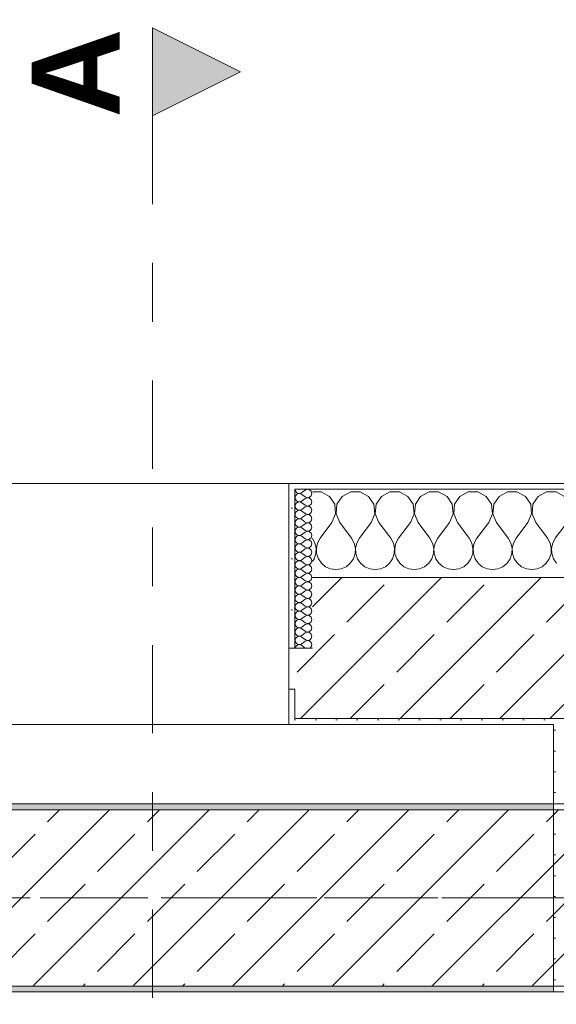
# Model space of a CAD drawing. Header units: metres. Extents: x -3.6 to 84.5, y -11 to 16.8.
# Tile 58 of 256: x 10.3 to 11.2, y 13 to 14.6. Entities that reach past the tile are written whole.
import ezdxf

# ---------------------------------------------------------------- set-up
doc = ezdxf.new("R2010")
doc.units = ezdxf.units.M
doc.header["$MEASUREMENT"] = 0
for name, pattern in [('Achse', [0.2, 0.1, -0.05, 0, -0.05]), ('Schnittlinie', [0.3, 0.15, -0.075, 0, -0.075]), ('Strichlinie doppelt', [0.546806, 0.264583, -0.105833, 0.070556, -0.105833])]:
    doc.linetypes.add(name, pattern=pattern)
for name, color, linetype in [('201a - Marker.Schnitt - optisch Grundriss', 7, 'Continuous'), ('451 - Universal.Achsen Raster', 7, 'Continuous'), ('604 - Struktur.Wand Aussen', 7, 'Continuous'), ('607 - Struktur.Stütze', 7, 'Continuous'), ('608 - Struktur.Träger', 7, 'Continuous')]:
    doc.layers.add(name, color=color, linetype=linetype)
doc.styles.add('ERSTELLTER_STIL_1', font='txt')
pattern_1 = [(45, (0, 0), (-0.01767767, 0.01767767), [0, -0.025])]
pattern_2 = [(0, (0, 0), (0, 0.08660254), [0, -0.05]), (0, (0.025, 0.0433), (0, 0.08660254), [0, -0.05])]
pattern_3 = [(45, (0, 0), (-0.0848528, 0.0848528), []), (45, (-0.04243, 0.04243), (-0.0848528, 0.0848528), [0.09, -0.03])]

# ---------------------------------------------------------------- blocks, each defined once
blk = doc.blocks.new('*X35')
at = {"layer": '604 - Struktur.Wand Aussen', "color": 7, "linetype": 'Continuous', "lineweight": 5}
for p, q in [((10.7748, 13.8407), (10.76, 13.8407)), ((10.7891, 13.833), (10.7748, 13.8407)), ((10.8252, 13.8407), (10.8109, 13.833)), ((10.8415, 13.8407), (10.8252, 13.8407)), ((10.8558, 13.833), (10.8415, 13.8407)), ((10.8919, 13.8407), (10.8776, 13.833)), ((10.9081, 13.8407), (10.8919, 13.8407)), ((10.9224, 13.833), (10.9081, 13.8407)), ((10.9585, 13.8407), (10.9442, 13.833)), ((10.9748, 13.8407), (10.9585, 13.8407)), ((10.9891, 13.833), (10.9748, 13.8407)), ((11.0252, 13.8407), (11.0109, 13.833)), ((11.0415, 13.8407), (11.0252, 13.8407)), ((11.0558, 13.833), (11.0415, 13.8407)), ((11.0919, 13.8407), (11.0776, 13.833)), ((11.1081, 13.8407), (11.0919, 13.8407)), ((11.1224, 13.833), (11.1081, 13.8407)), ((11.1585, 13.8407), (11.1442, 13.833)), ((11.1748, 13.8407), (11.1585, 13.8407)), ((11.1891, 13.833), (11.1748, 13.8407)), ((10.7981, 13.8195), (10.7891, 13.833)), ((10.7996, 13.8033), (10.7981, 13.8195)), ((10.8019, 13.8195), (10.8004, 13.8033)), ((10.8109, 13.833), (10.8019, 13.8195)), ((10.8648, 13.8195), (10.8558, 13.833)), ((10.8663, 13.8033), (10.8648, 13.8195)), ((10.8686, 13.8195), (10.867, 13.8033)), ((10.8776, 13.833), (10.8686, 13.8195)), ((10.9314, 13.8195), (10.9224, 13.833)), ((10.933, 13.8033), (10.9314, 13.8195)), ((10.9352, 13.8195), (10.9337, 13.8033)), ((10.9442, 13.833), (10.9352, 13.8195)), ((10.9981, 13.8195), (10.9891, 13.833)), ((10.9996, 13.8033), (10.9981, 13.8195)), ((11.0019, 13.8195), (11.0004, 13.8033)), ((11.0109, 13.833), (11.0019, 13.8195)), ((11.0648, 13.8195), (11.0558, 13.833)), ((11.0663, 13.8033), (11.0648, 13.8195)), ((11.0686, 13.8195), (11.067, 13.8033)), ((11.0776, 13.833), (11.0686, 13.8195)), ((11.1314, 13.8195), (11.1224, 13.833)), ((11.133, 13.8033), (11.1314, 13.8195)), ((11.1352, 13.8195), (11.1337, 13.8033)), ((11.1442, 13.833), (11.1352, 13.8195)), ((10.7933, 13.7883), (10.7996, 13.8033)), ((10.8004, 13.8033), (10.8067, 13.7883)), ((10.86, 13.7883), (10.8663, 13.8033)), ((10.867, 13.8033), (10.8733, 13.7883)), ((10.9267, 13.7883), (10.933, 13.8033)), ((10.9337, 13.8033), (10.94, 13.7883)), ((10.9933, 13.7883), (10.9996, 13.8033)), ((11.0004, 13.8033), (11.0067, 13.7883)), ((11.06, 13.7883), (11.0663, 13.8033)), ((11.067, 13.8033), (11.0733, 13.7883)), ((11.1267, 13.7883), (11.133, 13.8033)), ((11.1337, 13.8033), (11.14, 13.7883)), ((10.7933, 13.7883), (10.7733, 13.7617)), ((10.8067, 13.7883), (10.8267, 13.7617)), ((10.86, 13.7883), (10.84, 13.7617)), ((10.8733, 13.7883), (10.8933, 13.7617)), ((10.9267, 13.7883), (10.9067, 13.7617)), ((10.94, 13.7883), (10.96, 13.7617)), ((10.9933, 13.7883), (10.9733, 13.7617)), ((11.0067, 13.7883), (11.0267, 13.7617)), ((11.06, 13.7883), (11.04, 13.7617)), ((11.0733, 13.7883), (11.0933, 13.7617)), ((11.1267, 13.7883), (11.1067, 13.7617)), ((11.14, 13.7883), (11.16, 13.7617)), ((11.1933, 13.7883), (11.1733, 13.7617)), ((10.7645, 13.7536), (10.76, 13.7617)), ((10.7665, 13.7447), (10.7645, 13.7536)), ((10.7689, 13.7536), (10.7668, 13.7447)), ((10.7733, 13.7617), (10.7689, 13.7536)), ((10.8311, 13.7536), (10.8267, 13.7617)), ((10.8332, 13.7447), (10.8311, 13.7536)), ((10.8355, 13.7536), (10.8335, 13.7447)), ((10.84, 13.7617), (10.8355, 13.7536)), ((10.8978, 13.7536), (10.8933, 13.7617)), ((10.8999, 13.7447), (10.8978, 13.7536)), ((10.9022, 13.7536), (10.9001, 13.7447)), ((10.9067, 13.7617), (10.9022, 13.7536)), ((10.9645, 13.7536), (10.96, 13.7617)), ((10.9665, 13.7447), (10.9645, 13.7536)), ((10.9689, 13.7536), (10.9668, 13.7447)), ((10.9733, 13.7617), (10.9689, 13.7536)), ((11.0311, 13.7536), (11.0267, 13.7617)), ((11.0332, 13.7447), (11.0311, 13.7536)), ((11.0355, 13.7536), (11.0335, 13.7447)), ((11.04, 13.7617), (11.0355, 13.7536)), ((11.0978, 13.7536), (11.0933, 13.7617)), ((11.0999, 13.7447), (11.0978, 13.7536)), ((11.1022, 13.7536), (11.1001, 13.7447)), ((11.1067, 13.7617), (11.1022, 13.7536)), ((11.1645, 13.7536), (11.16, 13.7617)), ((11.1665, 13.7447), (11.1645, 13.7536)), ((11.1689, 13.7536), (11.1668, 13.7447)), ((11.1733, 13.7617), (11.1689, 13.7536)), ((10.7631, 13.7268), (10.7661, 13.7355)), ((10.7661, 13.7355), (10.7665, 13.7447)), ((10.7668, 13.7447), (10.7672, 13.7355)), ((10.7672, 13.7355), (10.7702, 13.7268)), ((10.8298, 13.7268), (10.8328, 13.7355)), ((10.8328, 13.7355), (10.8332, 13.7447)), ((10.8335, 13.7447), (10.8339, 13.7355)), ((10.8339, 13.7355), (10.8369, 13.7268)), ((10.8965, 13.7268), (10.8994, 13.7355)), ((10.8994, 13.7355), (10.8999, 13.7447)), ((10.9001, 13.7447), (10.9006, 13.7355)), ((10.9006, 13.7355), (10.9035, 13.7268)), ((10.9631, 13.7268), (10.9661, 13.7355)), ((10.9661, 13.7355), (10.9665, 13.7447)), ((10.9668, 13.7447), (10.9672, 13.7355)), ((10.9672, 13.7355), (10.9702, 13.7268)), ((11.0298, 13.7268), (11.0328, 13.7355)), ((11.0328, 13.7355), (11.0332, 13.7447)), ((11.0335, 13.7447), (11.0339, 13.7355)), ((11.0339, 13.7355), (11.0369, 13.7268)), ((11.0965, 13.7268), (11.0994, 13.7355)), ((11.0994, 13.7355), (11.0999, 13.7447)), ((11.1001, 13.7447), (11.1006, 13.7355)), ((11.1006, 13.7355), (11.1035, 13.7268)), ((11.1631, 13.7268), (11.1661, 13.7355)), ((11.1661, 13.7355), (11.1665, 13.7447)), ((11.1668, 13.7447), (11.1672, 13.7355)), ((11.1672, 13.7355), (11.1702, 13.7268)), ((10.76, 13.7222), (10.7631, 13.7268)), ((10.7702, 13.7268), (10.7754, 13.7192)), ((10.7754, 13.7192), (10.7825, 13.7133)), ((10.8175, 13.7133), (10.8246, 13.7192)), ((10.8246, 13.7192), (10.8298, 13.7268)), ((10.8369, 13.7268), (10.8421, 13.7192)), ((10.8421, 13.7192), (10.8491, 13.7133)), ((10.8842, 13.7133), (10.8913, 13.7192)), ((10.8913, 13.7192), (10.8965, 13.7268)), ((10.9035, 13.7268), (10.9087, 13.7192)), ((10.9087, 13.7192), (10.9158, 13.7133)), ((10.9509, 13.7133), (10.9579, 13.7192)), ((10.9579, 13.7192), (10.9631, 13.7268)), ((10.9702, 13.7268), (10.9754, 13.7192)), ((10.9754, 13.7192), (10.9825, 13.7133)), ((11.0175, 13.7133), (11.0246, 13.7192)), ((11.0246, 13.7192), (11.0298, 13.7268)), ((11.0369, 13.7268), (11.0421, 13.7192)), ((11.0421, 13.7192), (11.0491, 13.7133)), ((11.0842, 13.7133), (11.0913, 13.7192)), ((11.0913, 13.7192), (11.0965, 13.7268)), ((11.1035, 13.7268), (11.1087, 13.7192)), ((11.1087, 13.7192), (11.1158, 13.7133)), ((11.1509, 13.7133), (11.1579, 13.7192)), ((11.1579, 13.7192), (11.1631, 13.7268)), ((11.1702, 13.7268), (11.1754, 13.7192)), ((10.7825, 13.7133), (10.7909, 13.7096)), ((10.7909, 13.7096), (10.8, 13.7083)), ((10.8, 13.7083), (10.8091, 13.7096)), ((10.8091, 13.7096), (10.8175, 13.7133)), ((10.8491, 13.7133), (10.8576, 13.7096)), ((10.8576, 13.7096), (10.8667, 13.7083)), ((10.8667, 13.7083), (10.8758, 13.7096)), ((10.8758, 13.7096), (10.8842, 13.7133)), ((10.9158, 13.7133), (10.9242, 13.7096)), ((10.9242, 13.7096), (10.9333, 13.7083)), ((10.9333, 13.7083), (10.9424, 13.7096)), ((10.9424, 13.7096), (10.9509, 13.7133)), ((10.9825, 13.7133), (10.9909, 13.7096)), ((10.9909, 13.7096), (11, 13.7083)), ((11, 13.7083), (11.0091, 13.7096)), ((11.0091, 13.7096), (11.0175, 13.7133)), ((11.0491, 13.7133), (11.0576, 13.7096)), ((11.0576, 13.7096), (11.0667, 13.7083)), ((11.0667, 13.7083), (11.0758, 13.7096)), ((11.0758, 13.7096), (11.0842, 13.7133)), ((11.1158, 13.7133), (11.1242, 13.7096)), ((11.1242, 13.7096), (11.1333, 13.7083)), ((11.1333, 13.7083), (11.1424, 13.7096)), ((11.1424, 13.7096), (11.1509, 13.7133))]:
    blk.add_line(p, q, dxfattribs=at)
blk = doc.blocks.new('*X54')
at = {"layer": '604 - Struktur.Wand Aussen', "color": 7, "linetype": 'Continuous', "lineweight": 5}
for p, q in [((10.7307, 13.845), (10.731, 13.843)), ((10.731, 13.843), (10.7318, 13.8412)), ((10.7318, 13.8412), (10.733, 13.8397)), ((10.733, 13.836), (10.7318, 13.8345)), ((10.733, 13.8397), (10.7347, 13.8386)), ((10.7347, 13.8371), (10.733, 13.836)), ((10.7347, 13.8386), (10.7365, 13.838)), ((10.7365, 13.8377), (10.7347, 13.8371)), ((10.7365, 13.838), (10.7385, 13.8379)), ((10.7385, 13.8378), (10.7365, 13.8377)), ((10.7385, 13.8379), (10.7404, 13.8383)), ((10.7404, 13.8374), (10.7385, 13.8378)), ((10.7404, 13.8383), (10.7421, 13.8393)), ((10.7421, 13.8364), (10.7404, 13.8374)), ((10.7479, 13.8436), (10.7421, 13.8393)), ((10.7479, 13.8321), (10.7421, 13.8364)), ((10.7515, 13.845), (10.7479, 13.8436)), ((10.7553, 13.8442), (10.7515, 13.845)), ((10.7582, 13.8416), (10.7553, 13.8442)), ((10.7593, 13.8379), (10.7582, 13.8416)), ((10.7582, 13.8341), (10.7593, 13.8379)), ((10.731, 13.8327), (10.7307, 13.8307)), ((10.7307, 13.8307), (10.731, 13.8288)), ((10.731, 13.8184), (10.7307, 13.8164)), ((10.7318, 13.8345), (10.731, 13.8327)), ((10.731, 13.8288), (10.7318, 13.827)), ((10.7318, 13.8202), (10.731, 13.8184)), ((10.7318, 13.827), (10.733, 13.8254)), ((10.733, 13.8217), (10.7318, 13.8202)), ((10.733, 13.8254), (10.7347, 13.8243)), ((10.7347, 13.8228), (10.733, 13.8217)), ((10.7347, 13.8243), (10.7365, 13.8237)), ((10.7365, 13.8234), (10.7347, 13.8228)), ((10.7365, 13.8237), (10.7385, 13.8236)), ((10.7385, 13.8235), (10.7365, 13.8234)), ((10.7385, 13.8236), (10.7404, 13.824)), ((10.7404, 13.8231), (10.7385, 13.8235)), ((10.7404, 13.824), (10.7421, 13.825)), ((10.7421, 13.8221), (10.7404, 13.8231)), ((10.7479, 13.8293), (10.7421, 13.825)), ((10.7479, 13.8179), (10.7421, 13.8221)), ((10.7479, 13.8321), (10.7515, 13.8307)), ((10.7515, 13.8307), (10.7479, 13.8293)), ((10.7515, 13.8307), (10.7553, 13.8315)), ((10.7553, 13.83), (10.7515, 13.8307)), ((10.7553, 13.8315), (10.7582, 13.8341)), ((10.7582, 13.8273), (10.7553, 13.83)), ((10.7553, 13.8172), (10.7582, 13.8198)), ((10.7593, 13.8236), (10.7582, 13.8273)), ((10.7582, 13.8198), (10.7593, 13.8236)), ((10.7307, 13.8164), (10.731, 13.8145)), ((10.731, 13.8041), (10.7307, 13.8021)), ((10.7307, 13.8021), (10.731, 13.8002)), ((10.731, 13.8145), (10.7318, 13.8127)), ((10.7318, 13.8059), (10.731, 13.8041)), ((10.7318, 13.8127), (10.733, 13.8112)), ((10.733, 13.8074), (10.7318, 13.8059)), ((10.733, 13.8112), (10.7347, 13.81)), ((10.7347, 13.8085), (10.733, 13.8074)), ((10.7347, 13.81), (10.7365, 13.8094)), ((10.7365, 13.8092), (10.7347, 13.8085)), ((10.7365, 13.8094), (10.7385, 13.8093)), ((10.7385, 13.8093), (10.7365, 13.8092)), ((10.7385, 13.8093), (10.7404, 13.8098)), ((10.7404, 13.8088), (10.7385, 13.8093)), ((10.7404, 13.8098), (10.7421, 13.8107)), ((10.7421, 13.8079), (10.7404, 13.8088)), ((10.7479, 13.815), (10.7421, 13.8107)), ((10.7479, 13.8036), (10.7421, 13.8079)), ((10.7479, 13.8179), (10.7515, 13.8165)), ((10.7515, 13.8164), (10.7479, 13.815)), ((10.7479, 13.8036), (10.7515, 13.8022)), ((10.7515, 13.8021), (10.7479, 13.8007)), ((10.7515, 13.8165), (10.7553, 13.8172)), ((10.7553, 13.8157), (10.7515, 13.8164)), ((10.7515, 13.8022), (10.7553, 13.8029)), ((10.7553, 13.8014), (10.7515, 13.8021)), ((10.7582, 13.813), (10.7553, 13.8157)), ((10.7553, 13.8029), (10.7582, 13.8055)), ((10.7582, 13.7988), (10.7553, 13.8014)), ((10.7593, 13.8093), (10.7582, 13.813)), ((10.7582, 13.8055), (10.7593, 13.8093)), ((10.731, 13.7898), (10.7307, 13.7879)), ((10.7307, 13.7879), (10.731, 13.7859)), ((10.731, 13.8002), (10.7318, 13.7984)), ((10.7318, 13.7916), (10.731, 13.7898)), ((10.731, 13.7859), (10.7318, 13.7841)), ((10.7318, 13.7984), (10.733, 13.7969)), ((10.733, 13.7931), (10.7318, 13.7916)), ((10.733, 13.7969), (10.7347, 13.7958)), ((10.7347, 13.7942), (10.733, 13.7931)), ((10.7347, 13.7958), (10.7365, 13.7951)), ((10.7365, 13.7949), (10.7347, 13.7942)), ((10.7365, 13.7951), (10.7385, 13.795)), ((10.7385, 13.795), (10.7365, 13.7949)), ((10.7385, 13.795), (10.7404, 13.7955)), ((10.7404, 13.7945), (10.7385, 13.795)), ((10.7404, 13.7955), (10.7421, 13.7964)), ((10.7421, 13.7936), (10.7404, 13.7945)), ((10.7479, 13.8007), (10.7421, 13.7964)), ((10.7479, 13.7893), (10.7421, 13.7936)), ((10.7479, 13.7864), (10.7421, 13.7821)), ((10.7479, 13.7893), (10.7515, 13.7879)), ((10.7515, 13.7878), (10.7479, 13.7864)), ((10.7515, 13.7879), (10.7553, 13.7886)), ((10.7553, 13.7871), (10.7515, 13.7878)), ((10.7553, 13.7886), (10.7582, 13.7912)), ((10.7582, 13.7845), (10.7553, 13.7871)), ((10.7593, 13.795), (10.7582, 13.7988)), ((10.7582, 13.7912), (10.7593, 13.795)), ((10.731, 13.7755), (10.7307, 13.7736)), ((10.7307, 13.7736), (10.731, 13.7716)), ((10.7318, 13.7773), (10.731, 13.7755)), ((10.731, 13.7716), (10.7318, 13.7698)), ((10.7318, 13.7841), (10.733, 13.7826)), ((10.733, 13.7788), (10.7318, 13.7773)), ((10.7318, 13.7698), (10.733, 13.7683)), ((10.733, 13.7826), (10.7347, 13.7815)), ((10.7347, 13.78), (10.733, 13.7788)), ((10.733, 13.7683), (10.7347, 13.7672)), ((10.7347, 13.7815), (10.7365, 13.7808)), ((10.7365, 13.7806), (10.7347, 13.78)), ((10.7365, 13.7808), (10.7385, 13.7807)), ((10.7385, 13.7807), (10.7365, 13.7806)), ((10.7385, 13.7807), (10.7404, 13.7812)), ((10.7404, 13.7802), (10.7385, 13.7807)), ((10.7404, 13.7812), (10.7421, 13.7821)), ((10.7421, 13.7793), (10.7404, 13.7802)), ((10.7404, 13.7669), (10.7421, 13.7679)), ((10.7479, 13.775), (10.7421, 13.7793)), ((10.7479, 13.7721), (10.7421, 13.7679)), ((10.7479, 13.775), (10.7515, 13.7736)), ((10.7515, 13.7735), (10.7479, 13.7721)), ((10.7515, 13.7736), (10.7553, 13.7743)), ((10.7553, 13.7728), (10.7515, 13.7735)), ((10.7553, 13.7743), (10.7582, 13.777)), ((10.7582, 13.7702), (10.7553, 13.7728)), ((10.7593, 13.7807), (10.7582, 13.7845)), ((10.7582, 13.777), (10.7593, 13.7807)), ((10.7593, 13.7664), (10.7582, 13.7702)), ((10.731, 13.7612), (10.7307, 13.7593)), ((10.7307, 13.7593), (10.731, 13.7573)), ((10.7318, 13.763), (10.731, 13.7612)), ((10.731, 13.7573), (10.7318, 13.7555)), ((10.733, 13.7646), (10.7318, 13.763)), ((10.7318, 13.7555), (10.733, 13.754)), ((10.7347, 13.7657), (10.733, 13.7646)), ((10.733, 13.754), (10.7347, 13.7529)), ((10.7347, 13.7514), (10.733, 13.7503)), ((10.7347, 13.7672), (10.7365, 13.7666)), ((10.7365, 13.7663), (10.7347, 13.7657)), ((10.7347, 13.7529), (10.7365, 13.7523)), ((10.7365, 13.752), (10.7347, 13.7514)), ((10.7365, 13.7666), (10.7385, 13.7665)), ((10.7385, 13.7664), (10.7365, 13.7663)), ((10.7365, 13.7523), (10.7385, 13.7522)), ((10.7385, 13.7521), (10.7365, 13.752)), ((10.7385, 13.7665), (10.7404, 13.7669)), ((10.7404, 13.766), (10.7385, 13.7664)), ((10.7385, 13.7522), (10.7404, 13.7526)), ((10.7404, 13.7517), (10.7385, 13.7521)), ((10.7421, 13.765), (10.7404, 13.766)), ((10.7404, 13.7526), (10.7421, 13.7536)), ((10.7421, 13.7507), (10.7404, 13.7517)), ((10.7479, 13.7607), (10.7421, 13.765)), ((10.7479, 13.7579), (10.7421, 13.7536)), ((10.7479, 13.7607), (10.7515, 13.7593)), ((10.7515, 13.7593), (10.7479, 13.7579)), ((10.7515, 13.7593), (10.7553, 13.76)), ((10.7553, 13.7585), (10.7515, 13.7593)), ((10.7553, 13.76), (10.7582, 13.7627)), ((10.7582, 13.7559), (10.7553, 13.7585)), ((10.7582, 13.7627), (10.7593, 13.7664)), ((10.7593, 13.7521), (10.7582, 13.7559)), ((10.7582, 13.7484), (10.7593, 13.7521)), ((10.731, 13.747), (10.7307, 13.745)), ((10.7307, 13.745), (10.731, 13.743)), ((10.7318, 13.7488), (10.731, 13.747)), ((10.731, 13.743), (10.7318, 13.7412)), ((10.7318, 13.7345), (10.731, 13.7327)), ((10.733, 13.7503), (10.7318, 13.7488)), ((10.7318, 13.7412), (10.733, 13.7397)), ((10.733, 13.736), (10.7318, 13.7345)), ((10.733, 13.7397), (10.7347, 13.7386)), ((10.7347, 13.7371), (10.733, 13.736)), ((10.7347, 13.7386), (10.7365, 13.738)), ((10.7365, 13.7377), (10.7347, 13.7371)), ((10.7365, 13.738), (10.7385, 13.7379)), ((10.7385, 13.7378), (10.7365, 13.7377)), ((10.7385, 13.7379), (10.7404, 13.7383)), ((10.7404, 13.7374), (10.7385, 13.7378)), ((10.7404, 13.7383), (10.7421, 13.7393)), ((10.7421, 13.7364), (10.7404, 13.7374)), ((10.7479, 13.7464), (10.7421, 13.7507)), ((10.7479, 13.7436), (10.7421, 13.7393)), ((10.7479, 13.7321), (10.7421, 13.7364)), ((10.7479, 13.7464), (10.7515, 13.745)), ((10.7515, 13.745), (10.7479, 13.7436)), ((10.7515, 13.745), (10.7553, 13.7458)), ((10.7553, 13.7442), (10.7515, 13.745)), ((10.7553, 13.7458), (10.7582, 13.7484)), ((10.7582, 13.7416), (10.7553, 13.7442)), ((10.7593, 13.7379), (10.7582, 13.7416)), ((10.7582, 13.7341), (10.7593, 13.7379)), ((10.731, 13.7327), (10.7307, 13.7307)), ((10.7307, 13.7307), (10.731, 13.7288)), ((10.731, 13.7184), (10.7307, 13.7164)), ((10.731, 13.7288), (10.7318, 13.727)), ((10.7318, 13.7202), (10.731, 13.7184)), ((10.7318, 13.727), (10.733, 13.7254)), ((10.733, 13.7217), (10.7318, 13.7202)), ((10.733, 13.7254), (10.7347, 13.7243)), ((10.7347, 13.7228), (10.733, 13.7217)), ((10.7347, 13.7243), (10.7365, 13.7237)), ((10.7365, 13.7234), (10.7347, 13.7228)), ((10.7365, 13.7237), (10.7385, 13.7236)), ((10.7385, 13.7235), (10.7365, 13.7234)), ((10.7385, 13.7236), (10.7404, 13.724)), ((10.7404, 13.7231), (10.7385, 13.7235)), ((10.7404, 13.724), (10.7421, 13.725)), ((10.7421, 13.7221), (10.7404, 13.7231)), ((10.7479, 13.7293), (10.7421, 13.725)), ((10.7479, 13.7179), (10.7421, 13.7221)), ((10.7479, 13.7321), (10.7515, 13.7307)), ((10.7515, 13.7307), (10.7479, 13.7293)), ((10.7479, 13.7179), (10.7515, 13.7165)), ((10.7515, 13.7307), (10.7553, 13.7315)), ((10.7553, 13.73), (10.7515, 13.7307)), ((10.7553, 13.7315), (10.7582, 13.7341)), ((10.7582, 13.7273), (10.7553, 13.73)), ((10.7553, 13.7172), (10.7582, 13.7198)), ((10.7593, 13.7236), (10.7582, 13.7273)), ((10.7582, 13.7198), (10.7593, 13.7236)), ((10.7307, 13.7164), (10.731, 13.7145)), ((10.731, 13.7041), (10.7307, 13.7021)), ((10.7307, 13.7021), (10.731, 13.7002)), ((10.731, 13.7145), (10.7318, 13.7127)), ((10.7318, 13.7059), (10.731, 13.7041)), ((10.7318, 13.7127), (10.733, 13.7112)), ((10.733, 13.7074), (10.7318, 13.7059)), ((10.733, 13.7112), (10.7347, 13.71)), ((10.7347, 13.7085), (10.733, 13.7074)), ((10.7347, 13.71), (10.7365, 13.7094)), ((10.7365, 13.7092), (10.7347, 13.7085)), ((10.7365, 13.7094), (10.7385, 13.7093)), ((10.7385, 13.7093), (10.7365, 13.7092)), ((10.7385, 13.7093), (10.7404, 13.7098)), ((10.7404, 13.7088), (10.7385, 13.7093)), ((10.7404, 13.7098), (10.7421, 13.7107)), ((10.7421, 13.7079), (10.7404, 13.7088)), ((10.7479, 13.715), (10.7421, 13.7107)), ((10.7479, 13.7036), (10.7421, 13.7079)), ((10.7515, 13.7164), (10.7479, 13.715)), ((10.7479, 13.7036), (10.7515, 13.7022)), ((10.7515, 13.7021), (10.7479, 13.7007)), ((10.7515, 13.7165), (10.7553, 13.7172)), ((10.7553, 13.7157), (10.7515, 13.7164)), ((10.7515, 13.7022), (10.7553, 13.7029)), ((10.7553, 13.7014), (10.7515, 13.7021)), ((10.7582, 13.713), (10.7553, 13.7157)), ((10.7553, 13.7029), (10.7582, 13.7055)), ((10.7582, 13.6988), (10.7553, 13.7014)), ((10.7593, 13.7093), (10.7582, 13.713)), ((10.7582, 13.7055), (10.7593, 13.7093)), ((10.731, 13.6898), (10.7307, 13.6879)), ((10.7307, 13.6879), (10.731, 13.6859)), ((10.731, 13.7002), (10.7318, 13.6984)), ((10.7318, 13.6916), (10.731, 13.6898)), ((10.731, 13.6859), (10.7318, 13.6841)), ((10.7318, 13.6984), (10.733, 13.6969)), ((10.733, 13.6931), (10.7318, 13.6916)), ((10.7318, 13.6841), (10.733, 13.6826)), ((10.733, 13.6969), (10.7347, 13.6958)), ((10.7347, 13.6942), (10.733, 13.6931)), ((10.7347, 13.6958), (10.7365, 13.6951)), ((10.7365, 13.6949), (10.7347, 13.6942)), ((10.7365, 13.6951), (10.7385, 13.695)), ((10.7385, 13.695), (10.7365, 13.6949)), ((10.7385, 13.695), (10.7404, 13.6955)), ((10.7404, 13.6945), (10.7385, 13.695)), ((10.7404, 13.6955), (10.7421, 13.6964)), ((10.7421, 13.6936), (10.7404, 13.6945)), ((10.7479, 13.7007), (10.7421, 13.6964)), ((10.7479, 13.6893), (10.7421, 13.6936)), ((10.7479, 13.6864), (10.7421, 13.6821)), ((10.7479, 13.6893), (10.7515, 13.6879)), ((10.7515, 13.6878), (10.7479, 13.6864)), ((10.7515, 13.6879), (10.7553, 13.6886)), ((10.7553, 13.6871), (10.7515, 13.6878)), ((10.7553, 13.6886), (10.7582, 13.6912)), ((10.7582, 13.6845), (10.7553, 13.6871)), ((10.7593, 13.695), (10.7582, 13.6988)), ((10.7582, 13.6912), (10.7593, 13.695)), ((10.7593, 13.6807), (10.7582, 13.6845)), ((10.731, 13.6755), (10.7307, 13.6736)), ((10.7307, 13.6736), (10.731, 13.6716)), ((10.7318, 13.6773), (10.731, 13.6755)), ((10.731, 13.6716), (10.7318, 13.6698)), ((10.733, 13.6788), (10.7318, 13.6773)), ((10.7318, 13.6698), (10.733, 13.6683)), ((10.733, 13.6826), (10.7347, 13.6815)), ((10.7347, 13.68), (10.733, 13.6788)), ((10.733, 13.6683), (10.7347, 13.6672)), ((10.7347, 13.6815), (10.7365, 13.6808)), ((10.7365, 13.6806), (10.7347, 13.68)), ((10.7365, 13.6808), (10.7385, 13.6807)), ((10.7385, 13.6807), (10.7365, 13.6806)), ((10.7385, 13.6807), (10.7404, 13.6812)), ((10.7404, 13.6802), (10.7385, 13.6807)), ((10.7404, 13.6812), (10.7421, 13.6821)), ((10.7421, 13.6793), (10.7404, 13.6802)), ((10.7404, 13.6669), (10.7421, 13.6679)), ((10.7479, 13.675), (10.7421, 13.6793)), ((10.7479, 13.6721), (10.7421, 13.6679)), ((10.7479, 13.675), (10.7515, 13.6736)), ((10.7515, 13.6735), (10.7479, 13.6721)), ((10.7515, 13.6736), (10.7553, 13.6743)), ((10.7553, 13.6728), (10.7515, 13.6735)), ((10.7553, 13.6743), (10.7582, 13.677)), ((10.7582, 13.6702), (10.7553, 13.6728)), ((10.7582, 13.677), (10.7593, 13.6807)), ((10.7593, 13.6664), (10.7582, 13.6702)), ((10.731, 13.6612), (10.7307, 13.6593)), ((10.7307, 13.6593), (10.731, 13.6573)), ((10.7318, 13.663), (10.731, 13.6612)), ((10.731, 13.6573), (10.7318, 13.6555)), ((10.733, 13.6646), (10.7318, 13.663)), ((10.7318, 13.6555), (10.733, 13.654)), ((10.7347, 13.6657), (10.733, 13.6646)), ((10.733, 13.654), (10.7347, 13.6529)), ((10.7347, 13.6514), (10.733, 13.6503)), ((10.7347, 13.6672), (10.7365, 13.6666)), ((10.7365, 13.6663), (10.7347, 13.6657)), ((10.7347, 13.6529), (10.7365, 13.6523)), ((10.7365, 13.652), (10.7347, 13.6514)), ((10.7365, 13.6666), (10.7385, 13.6665)), ((10.7385, 13.6664), (10.7365, 13.6663)), ((10.7365, 13.6523), (10.7385, 13.6522)), ((10.7385, 13.6521), (10.7365, 13.652)), ((10.7385, 13.6665), (10.7404, 13.6669)), ((10.7404, 13.666), (10.7385, 13.6664)), ((10.7385, 13.6522), (10.7404, 13.6526)), ((10.7404, 13.6517), (10.7385, 13.6521)), ((10.7421, 13.665), (10.7404, 13.666)), ((10.7404, 13.6526), (10.7421, 13.6536)), ((10.7421, 13.6507), (10.7404, 13.6517)), ((10.7479, 13.6607), (10.7421, 13.665)), ((10.7479, 13.6579), (10.7421, 13.6536)), ((10.7479, 13.6464), (10.7421, 13.6507)), ((10.7479, 13.6607), (10.7515, 13.6593)), ((10.7515, 13.6593), (10.7479, 13.6579)), ((10.7515, 13.6593), (10.7553, 13.66)), ((10.7553, 13.6585), (10.7515, 13.6593)), ((10.7553, 13.66), (10.7582, 13.6627)), ((10.7582, 13.6559), (10.7553, 13.6585)), ((10.7582, 13.6627), (10.7593, 13.6664)), ((10.7593, 13.6521), (10.7582, 13.6559)), ((10.7582, 13.6484), (10.7593, 13.6521)), ((10.731, 13.647), (10.7307, 13.645)), ((10.7307, 13.645), (10.731, 13.643)), ((10.7318, 13.6488), (10.731, 13.647)), ((10.731, 13.643), (10.7318, 13.6412)), ((10.7318, 13.6345), (10.731, 13.6327)), ((10.733, 13.6503), (10.7318, 13.6488)), ((10.7318, 13.6412), (10.733, 13.6397)), ((10.733, 13.636), (10.7318, 13.6345)), ((10.733, 13.6397), (10.7347, 13.6386)), ((10.7347, 13.6371), (10.733, 13.636)), ((10.7347, 13.6386), (10.7365, 13.638)), ((10.7365, 13.6377), (10.7347, 13.6371)), ((10.7365, 13.638), (10.7385, 13.6379)), ((10.7385, 13.6378), (10.7365, 13.6377)), ((10.7385, 13.6379), (10.7404, 13.6383)), ((10.7404, 13.6374), (10.7385, 13.6378)), ((10.7404, 13.6383), (10.7421, 13.6393)), ((10.7421, 13.6364), (10.7404, 13.6374)), ((10.7479, 13.6436), (10.7421, 13.6393)), ((10.7479, 13.6321), (10.7421, 13.6364)), ((10.7479, 13.6464), (10.7515, 13.645)), ((10.7515, 13.645), (10.7479, 13.6436)), ((10.7515, 13.645), (10.7553, 13.6458)), ((10.7553, 13.6442), (10.7515, 13.645)), ((10.7553, 13.6458), (10.7582, 13.6484)), ((10.7582, 13.6416), (10.7553, 13.6442)), ((10.7553, 13.6315), (10.7582, 13.6341)), ((10.7593, 13.6379), (10.7582, 13.6416)), ((10.7582, 13.6341), (10.7593, 13.6379)), ((10.731, 13.6327), (10.7307, 13.6307)), ((10.7307, 13.6307), (10.731, 13.6288)), ((10.731, 13.6184), (10.7307, 13.6164)), ((10.731, 13.6288), (10.7318, 13.627)), ((10.7318, 13.6202), (10.731, 13.6184)), ((10.7318, 13.627), (10.733, 13.6254)), ((10.733, 13.6217), (10.7318, 13.6202)), ((10.733, 13.6254), (10.7347, 13.6243)), ((10.7347, 13.6228), (10.733, 13.6217)), ((10.7347, 13.6243), (10.7365, 13.6237)), ((10.7365, 13.6234), (10.7347, 13.6228)), ((10.7365, 13.6237), (10.7385, 13.6236)), ((10.7385, 13.6235), (10.7365, 13.6234)), ((10.7385, 13.6236), (10.7404, 13.624)), ((10.7404, 13.6231), (10.7385, 13.6235)), ((10.7404, 13.624), (10.7421, 13.625)), ((10.7421, 13.6221), (10.7404, 13.6231)), ((10.7479, 13.6293), (10.7421, 13.625)), ((10.7479, 13.6179), (10.7421, 13.6221)), ((10.7479, 13.6321), (10.7515, 13.6307)), ((10.7515, 13.6307), (10.7479, 13.6293)), ((10.7479, 13.6179), (10.7515, 13.6165)), ((10.7515, 13.6307), (10.7553, 13.6315)), ((10.7553, 13.63), (10.7515, 13.6307)), ((10.7515, 13.6165), (10.7553, 13.6172)), ((10.7582, 13.6273), (10.7553, 13.63)), ((10.7553, 13.6172), (10.7582, 13.6198)), ((10.7593, 13.6236), (10.7582, 13.6273)), ((10.7582, 13.6198), (10.7593, 13.6236)), ((10.7307, 13.6164), (10.731, 13.6145)), ((10.731, 13.6041), (10.7307, 13.6021)), ((10.7307, 13.6021), (10.731, 13.6002)), ((10.731, 13.6145), (10.7318, 13.6127)), ((10.7318, 13.6059), (10.731, 13.6041)), ((10.7318, 13.6127), (10.733, 13.6112)), ((10.733, 13.6074), (10.7318, 13.6059)), ((10.733, 13.6112), (10.7347, 13.61)), ((10.7347, 13.6085), (10.733, 13.6074)), ((10.7347, 13.61), (10.7365, 13.6094)), ((10.7365, 13.6092), (10.7347, 13.6085)), ((10.7365, 13.6094), (10.7385, 13.6093)), ((10.7385, 13.6093), (10.7365, 13.6092)), ((10.7385, 13.6093), (10.7404, 13.6098)), ((10.7404, 13.6088), (10.7385, 13.6093)), ((10.7404, 13.6098), (10.7421, 13.6107)), ((10.7421, 13.6079), (10.7404, 13.6088)), ((10.7479, 13.615), (10.7421, 13.6107)), ((10.7479, 13.6036), (10.7421, 13.6079)), ((10.7479, 13.6007), (10.7421, 13.5964)), ((10.7515, 13.6164), (10.7479, 13.615)), ((10.7479, 13.6036), (10.7515, 13.6022)), ((10.7515, 13.6021), (10.7479, 13.6007)), ((10.7553, 13.6157), (10.7515, 13.6164)), ((10.7515, 13.6022), (10.7553, 13.6029)), ((10.7553, 13.6014), (10.7515, 13.6021)), ((10.7582, 13.613), (10.7553, 13.6157)), ((10.7553, 13.6029), (10.7582, 13.6055)), ((10.7582, 13.5988), (10.7553, 13.6014)), ((10.7593, 13.6093), (10.7582, 13.613)), ((10.7582, 13.6055), (10.7593, 13.6093)), ((10.731, 13.5898), (10.7307, 13.5879)), ((10.7307, 13.5879), (10.731, 13.5859)), ((10.731, 13.6002), (10.7318, 13.5984)), ((10.7318, 13.5916), (10.731, 13.5898)), ((10.731, 13.5859), (10.7318, 13.5841)), ((10.7318, 13.5984), (10.733, 13.5969)), ((10.733, 13.5931), (10.7318, 13.5916)), ((10.7318, 13.5841), (10.733, 13.5826)), ((10.733, 13.5969), (10.7347, 13.5958)), ((10.7347, 13.5942), (10.733, 13.5931)), ((10.7347, 13.5958), (10.7365, 13.5951)), ((10.7365, 13.5949), (10.7347, 13.5942)), ((10.7365, 13.5951), (10.7385, 13.595)), ((10.7385, 13.595), (10.7365, 13.5949)), ((10.7385, 13.595), (10.7404, 13.5955)), ((10.7404, 13.5945), (10.7385, 13.595)), ((10.7404, 13.5955), (10.7421, 13.5964)), ((10.7421, 13.5936), (10.7404, 13.5945)), ((10.7479, 13.5893), (10.7421, 13.5936)), ((10.7479, 13.5864), (10.7421, 13.5821)), ((10.7479, 13.5893), (10.7515, 13.5879)), ((10.7515, 13.5878), (10.7479, 13.5864)), ((10.7515, 13.5879), (10.7553, 13.5886)), ((10.7553, 13.5871), (10.7515, 13.5878)), ((10.7553, 13.5886), (10.7582, 13.5912)), ((10.7582, 13.5845), (10.7553, 13.5871)), ((10.7593, 13.595), (10.7582, 13.5988)), ((10.7582, 13.5912), (10.7593, 13.595)), ((10.7593, 13.5807), (10.7582, 13.5845)), ((10.731, 13.5755), (10.7309, 13.575)), ((10.7318, 13.5773), (10.731, 13.5755)), ((10.733, 13.5788), (10.7318, 13.5773)), ((10.733, 13.5826), (10.7347, 13.5815)), ((10.7347, 13.58), (10.733, 13.5788)), ((10.7347, 13.5815), (10.7365, 13.5808)), ((10.7365, 13.5806), (10.7347, 13.58)), ((10.7365, 13.5808), (10.7385, 13.5807)), ((10.7385, 13.5807), (10.7365, 13.5806)), ((10.7385, 13.5807), (10.7404, 13.5812)), ((10.7404, 13.5802), (10.7385, 13.5807)), ((10.7404, 13.5812), (10.7421, 13.5821)), ((10.7421, 13.5793), (10.7404, 13.5802)), ((10.7479, 13.575), (10.7421, 13.5793)), ((10.7561, 13.575), (10.7582, 13.577)), ((10.7582, 13.577), (10.7593, 13.5807))]:
    blk.add_line(p, q, dxfattribs=at)

msp = doc.modelspace()

# ---------------------------------------------------------------- hatches: boundary and pattern name
at = {"layer": '201a - Marker.Schnitt - optisch Grundriss', "linetype": 'Continuous', "lineweight": 0, "true_color": 0x000000}
msp.add_hatch(color=18, dxfattribs=at).paths.add_polyline_path([(10.488, 14.63), (10.488, 14.48), (10.638, 14.555)])
at = {"layer": '604 - Struktur.Wand Aussen', "linetype": 'Continuous', "lineweight": 0, "true_color": 0x000000}
h = msp.add_hatch(dxfattribs=at)
h.set_pattern_fill('Verputz_0001', color=18, style=0, pattern_type=2)
h.set_pattern_definition(pattern_2)
h.paths.add_polyline_path([(10.73, 13.855), (10.72, 13.855), (10.72, 13.575), (10.73, 13.575)])
h = msp.add_hatch(dxfattribs=at)
h.set_pattern_fill('Verputz_0001', color=18, style=0, pattern_type=2)
h.set_pattern_definition(pattern_2)
h.paths.add_polyline_path([(10.73, 13.845), (12.07, 13.845), (12.07, 13.855), (10.73, 13.855)])
h = msp.add_hatch(dxfattribs=at)
h.set_pattern_fill('Beton__Stahlbeton_0001', color=18, style=0, pattern_type=2)
h.set_pattern_definition(pattern_3)
h.paths.add_polyline_path([(10.72, 13.575), (10.72, 13.505), (10.73, 13.505), (10.73, 13.455), (12.07, 13.455), (12.07, 13.565), (12.08, 13.565), (12.08, 13.645), (12.07, 13.645), (12.01, 13.645), (12.01, 13.695), (10.76, 13.695), (10.76, 13.575), (10.73, 13.575)])
h = msp.add_hatch(dxfattribs=at)
h.set_pattern_fill('Gips_0001', color=18, style=0, pattern_type=2)
h.set_pattern_definition(pattern_1)
h.paths.add_polyline_path([(10.73, 13.445), (10.73, 13.505), (10.72, 13.505), (10.72, 13.445)])
h = msp.add_hatch(dxfattribs=at)
h.set_pattern_fill('Gips_0001', color=18, style=0, pattern_type=2)
h.set_pattern_definition(pattern_1)
h.paths.add_polyline_path([(10.73, 13.445), (11.17, 13.445), (11.17, 13.455), (10.73, 13.455)])
at = {"layer": '607 - Struktur.Stütze', "linetype": 'Continuous', "lineweight": 0, "true_color": 0x000000}
h = msp.add_hatch(dxfattribs=at)
h.set_pattern_fill('Gips_0001', color=18, style=0, pattern_type=2)
h.set_pattern_definition(pattern_1)
h.paths.add_polyline_path([(11.17, 13.455), (11.17, 13.445), (11.18, 13.445), (11.18, 13.45), (11.48, 13.45), (11.48, 13.445), (11.49, 13.445), (11.49, 13.455)])
h = msp.add_hatch(dxfattribs=at)
h.set_pattern_fill('Gips_0001', color=18, style=0, pattern_type=2)
h.set_pattern_definition(pattern_1)
h.paths.add_polyline_path([(11.18, 13.445), (11.17, 13.445), (11.17, 12.99), (11.27, 12.99), (11.27, 13), (11.18, 13)])
at = {"layer": '608 - Struktur.Träger', "linetype": 'Continuous', "lineweight": 0, "true_color": 0x000000}
h = msp.add_hatch(dxfattribs=at)
h.set_pattern_fill('Beton__Stahlbeton_0001', color=18, style=0, pattern_type=2)
h.set_pattern_definition(pattern_3)
h.paths.add_polyline_path([(0.38, 13), (0.69, 13), (3.97, 13), (4.29, 13), (7.57, 13), (7.89, 13), (11.17, 13), (11.48, 13), (11.48, 13.3), (11.17, 13.3), (7.89, 13.3), (7.57, 13.3), (4.29, 13.3), (3.97, 13.3), (0.69, 13.3), (0.38, 13.3)])
h = msp.add_hatch(dxfattribs=at)
h.set_pattern_fill('Gips_0001', color=18, style=0, pattern_type=2)
h.set_pattern_definition(pattern_1)
h.paths.add_polyline_path([(11.17, 13.31), (7.89, 13.31), (7.89, 13.3), (11.17, 13.3)])
h = msp.add_hatch(dxfattribs=at)
h.set_pattern_fill('Gips_0001', color=18, style=0, pattern_type=2)
h.set_pattern_definition(pattern_1)
h.paths.add_polyline_path([(7.89, 13), (7.89, 12.99), (11.17, 12.99), (11.17, 13)])

# ---------------------------------------------------------------- linework, layer by layer
at = {"layer": '201a - Marker.Schnitt - optisch Grundriss', "color": 7, "linetype": 'Schnittlinie', "lineweight": 13}
msp.add_line((10.488, 14.48), (10.488, -0.78), dxfattribs=at)
at = {"layer": '201a - Marker.Schnitt - optisch Grundriss', "color": 7, "linetype": 'Continuous', "lineweight": 13, "flags": 128}
msp.add_lwpolyline([(10.488, 14.63), (10.488, 14.48), (10.638, 14.555)], close=True, dxfattribs=at)
at = {"layer": '451 - Universal.Achsen Raster', "color": 160, "linetype": 'Strichlinie doppelt', "lineweight": 9, "true_color": 0x3232ff}
msp.add_line((64.935, 13.15), (-3.175, 13.15), dxfattribs=at)
at = {"layer": '604 - Struktur.Wand Aussen', "color": 7, "linetype": 'Continuous', "lineweight": 13}
for p, q in [((10.72, 13.855), (8.32, 13.855)), ((12.01, 13.695), (10.76, 13.695)), ((10.72, 13.575), (10.72, 13.505)), ((10.73, 13.455), (10.73, 13.505)), ((10.73, 13.455), (12.07, 13.455)), ((8.32, 13.445), (10.72, 13.445))]:
    msp.add_line(p, q, dxfattribs=at)
at = {"layer": '604 - Struktur.Wand Aussen', "color": 7, "linetype": 'Continuous', "lineweight": 5}
for p, q in [((10.72, 13.855), (10.72, 13.845)), ((10.73, 13.855), (10.72, 13.855)), ((10.72, 13.845), (10.72, 13.705)), ((10.76, 13.845), (10.73, 13.845)), ((10.73, 13.575), (10.73, 13.845)), ((10.73, 13.845), (10.73, 13.575)), ((12.01, 13.845), (10.76, 13.845)), ((10.72, 13.705), (10.72, 13.695)), ((10.72, 13.695), (10.72, 13.575)), ((10.73, 13.575), (10.72, 13.575)), ((10.76, 13.575), (10.73, 13.575)), ((10.72, 13.505), (10.72, 13.455)), ((10.73, 13.505), (10.72, 13.505)), ((10.72, 13.455), (10.72, 13.445)), ((10.73, 13.445), (10.72, 13.445))]:
    msp.add_line(p, q, dxfattribs=at)
at = {"layer": '604 - Struktur.Wand Aussen', "color": 7, "linetype": 'Continuous', "lineweight": 5, "flags": 128}
for points in [[(12.07, 13.855), (10.73, 13.855)], [(10.73, 13.445), (11.17, 13.445)]]:
    msp.add_lwpolyline(points, dxfattribs=at)
at = {"layer": '607 - Struktur.Stütze', "color": 7, "linetype": 'Continuous', "lineweight": 5, "flags": 128}
msp.add_lwpolyline([(11.17, 13.445), (11.17, 12.99), (11.27, 12.99)], dxfattribs=at)
at = {"layer": '608 - Struktur.Träger', "color": 7, "linetype": 'Continuous', "lineweight": 13}
for p, q in [((0.38, 13.31), (11.48, 13.31)), ((11.17, 13.3), (7.89, 13.3)), ((11.48, 13.3), (11.17, 13.3)), ((0.38, 12.99), (11.48, 12.99))]:
    msp.add_line(p, q, dxfattribs=at)
at = {"layer": '608 - Struktur.Träger', "color": 7, "linetype": 'Continuous', "lineweight": 5}
for p, q in [((11.17, 13.31), (7.89, 13.31)), ((11.17, 13.31), (11.17, 13.3)), ((11.17, 13), (11.17, 12.99)), ((11.17, 12.99), (7.89, 12.99))]:
    msp.add_line(p, q, dxfattribs=at)
at = {"layer": '608 - Struktur.Träger', "color": 7, "linetype": 'Achse', "lineweight": 9}
msp.add_line((0.38, 13.15), (11.48, 13.15), dxfattribs=at)
at = {"layer": '608 - Struktur.Träger', "color": 7, "linetype": 'Continuous', "lineweight": 13, "flags": 128}
msp.add_lwpolyline([(11.48, 13), (11.17, 13), (7.89, 13), (7.57, 13), (4.29, 13), (3.97, 13), (0.69, 13), (0.38, 13)], dxfattribs=at)

# ---------------------------------------------------------------- block references
at = {"layer": '604 - Struktur.Wand Aussen', "color": 7, "lineweight": 18}
for name in ['*X54', '*X35']:
    msp.add_blockref(name, (0, 0), dxfattribs=at)

# ---------------------------------------------------------------- texts
at = {"layer": '201a - Marker.Schnitt - optisch Grundriss', "color": 7, "lineweight": 13, "insert": (10.4324, 14.6287), "char_height": 0.15, "attachment_point": 9, "rotation": 90, "style": 'ERSTELLTER_STIL_1'}
msp.add_mtext('\\A1;{\\pqr;\\pt0;\\fArial|b1|i0|c0|p38;A}', dxfattribs=at)

doc.saveas('drawing.dxf')
